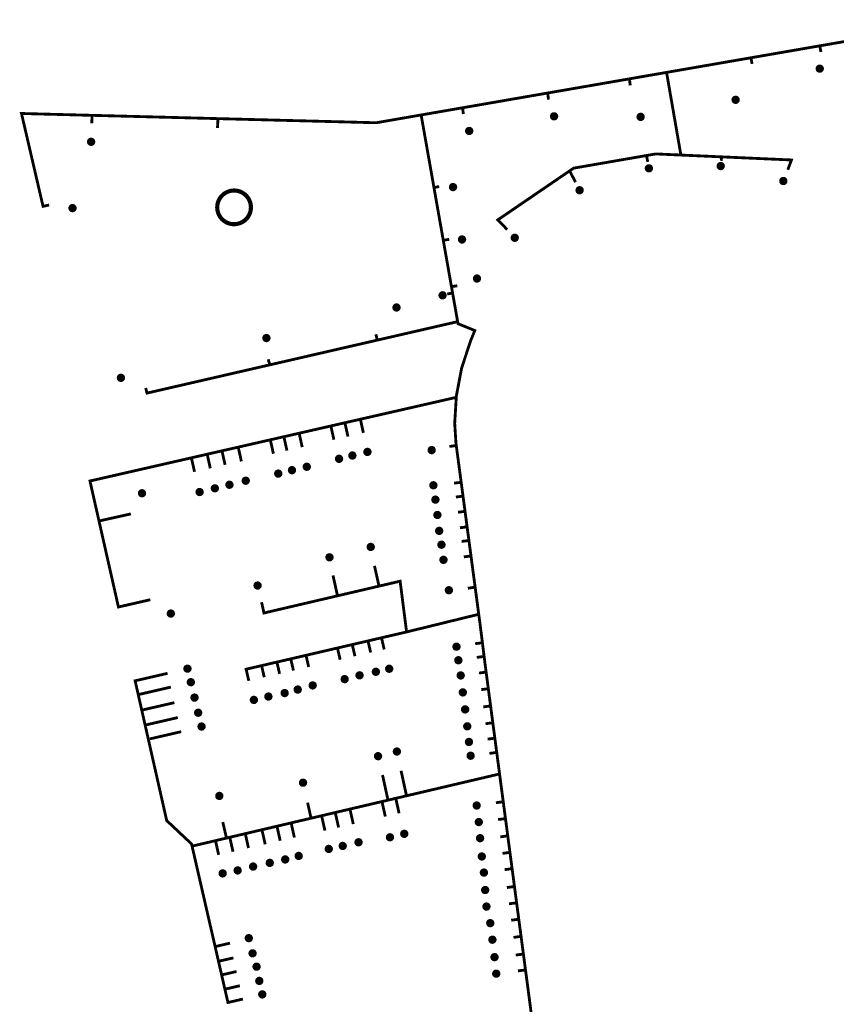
# Model space of a CAD drawing. Header units: millimetres. Extents: x -286481 to 562433, y -175224 to 418572.
# Tile 2 of 5: x -286481 to 1772, y 70908 to 418572. Entities that reach past the tile are written whole.
import ezdxf

# ---------------------------------------------------------------- set-up
doc = ezdxf.new("R2010")
doc.units = ezdxf.units.MM
doc.header["$LTSCALE"] = 0.2
doc.layers.add('TGA_H_KOM_Solid_Einfamilienhaus', color=7, linetype='Continuous', lineweight=100, true_color=0xff3d6e)
doc.layers.add('TGA_H_KOM_Solid_Gewerbe', color=7, linetype='Continuous', lineweight=100, true_color=0x9e3dff)
for name, color, linetype, lineweight in [('TGA_H_KOM_Solid_MFH', 100, 'Continuous', 100), ('TGA_H_KOM_Solid_MFH+Gewerbe', 130, 'Continuous', 100), ('TGA_H_KOM_Solid_Nahversorger', 30, 'Continuous', 100), ('TGA_H_LTG_Nahwärmenetz_Strang West', 102, 'Continuous', 100)]:
    doc.layers.add(name, color=color, linetype=linetype, lineweight=lineweight)

msp = doc.modelspace()

# ---------------------------------------------------------------- linework, layer by layer
at = {"layer": 'TGA_H_KOM_Solid_Einfamilienhaus', "const_width": 1465}
for points in [[(-174489, 263524, 1), (-173024, 263524, 1)], [(-169783, 264685, 1), (-168318, 264685, 1)], [(-164468, 265958, 1), (-163003, 265958, 1)], [(-191105, 259508, 1), (-189640, 259508, 1)], [(-185874, 260719, 1), (-184409, 260719, 1)], [(-195951, 258298, 1), (-194486, 258298, 1)], [(-218330, 253107, 1), (-216866, 253107, 1)], [(-213182, 254365, 1), (-211717, 254365, 1)], [(-207431, 255788, 1), (-205966, 255788, 1)], [(-141183, 254174, 1), (-139719, 254174, 1)], [(-223698, 251793, 1), (-222233, 251793, 1)], [(-140472, 249106, 1), (-139007, 249106, 1)], [(-139760, 243682, 1), (-138295, 243682, 1)], [(-139137, 238081, 1), (-137672, 238081, 1)], [(-163301, 232410, 1), (-161836, 232410, 1)], [(-138336, 233191, 1), (-136871, 233191, 1)], [(-177864, 228743, 1), (-176400, 228743, 1)], [(-137624, 227856, 1), (-136159, 227856, 1)], [(-133036, 197179, 1), (-131572, 197179, 1)], [(-132364, 192400, 1), (-130899, 192400, 1)], [(-227990, 189425, 1), (-226526, 189425, 1)], [(-167252, 187077, 1), (-165787, 187077, 1)], [(-161483, 188321, 1), (-160018, 188321, 1)], [(-156788, 189394, 1), (-155323, 189394, 1)], [(-131542, 187022, 1), (-130077, 187022, 1)], [(-226793, 184637, 1), (-225328, 184637, 1)], [(-183788, 183506, 1), (-182323, 183506, 1)], [(-172512, 185721, 1), (-171048, 185721, 1)], [(-199428, 179571, 1), (-197963, 179571, 1)], [(-193690, 180808, 1), (-192225, 180808, 1)], [(-189076, 182044, 1), (-187611, 182044, 1)], [(-130794, 181047, 1), (-129329, 181047, 1)], [(-225503, 179205, 1), (-224038, 179205, 1)], [(-204548, 178390, 1), (-203083, 178390, 1)], [(-224213, 173866, 1), (-222748, 173866, 1)], [(-129974, 175040, 1), (-128509, 175040, 1)], [(-223015, 168986, 1), (-221550, 168986, 1)], [(-129226, 169065, 1), (-127762, 169065, 1)], [(-128628, 163539, 1), (-127164, 163539, 1)], [(-160723, 158519, 1), (-159259, 158519, 1)], [(-154069, 160158, 1), (-152604, 160158, 1)], [(-128030, 158684, 1), (-126566, 158684, 1)], [(-125905, 141112, 1), (-124440, 141112, 1)], [(-125154, 135263, 1), (-123690, 135263, 1)], [(-151460, 131113, 1), (-149995, 131113, 1)], [(-167609, 128121, 1), (-166144, 128121, 1)], [(-156510, 129881, 1), (-155045, 129881, 1)], [(-124704, 129564, 1), (-123239, 129564, 1)], [(-178121, 125774, 1), (-176656, 125774, 1)], [(-173188, 126830, 1), (-171723, 126830, 1)], [(-198948, 120835, 1), (-197483, 120835, 1)], [(-193486, 122067, 1), (-192022, 122067, 1)], [(-188730, 123299, 1), (-187265, 123299, 1)], [(-124104, 123115, 1), (-122639, 123115, 1)], [(-215567, 117138, 1), (-214102, 117138, 1)], [(-210282, 118194, 1), (-208817, 118194, 1)], [(-204820, 119544, 1), (-203355, 119544, 1)], [(-123353, 117416, 1), (-121889, 117416, 1)], [(-122903, 111267, 1), (-121438, 111267, 1)], [(-122453, 105419, 1), (-120988, 105419, 1)], [(-121102, 99570, 1), (-119637, 99570, 1)], [(-206347, 94278, 1), (-204882, 94278, 1)], [(-120352, 93721, 1), (-118887, 93721, 1)], [(-205007, 88909, 1), (-203543, 88909, 1)], [(-119601, 87572, 1), (-118136, 87572, 1)], [(-203588, 84200, 1), (-202123, 84200, 1)], [(-202636, 79161, 1), (-201171, 79161, 1)], [(-119001, 81723, 1), (-117536, 81723, 1)], [(-201590, 74408, 1), (-200125, 74408, 1)]]:
    msp.add_lwpolyline(points, format="xyb", close=True, dxfattribs=at)
at = {"layer": 'TGA_H_KOM_Solid_Gewerbe', "const_width": 1465}
for points in [[(-4805, 401282, 1), (-3340, 401282, 1)], [(-98590, 384452, 1), (-97125, 384452, 1)], [(-128551, 379281, 1), (-127086, 379281, 1)], [(-137944, 321255, 1), (-136479, 321255, 1)], [(-154201, 316957, 1), (-152736, 316957, 1)]]:
    msp.add_lwpolyline(points, format="xyb", close=True, dxfattribs=at)
at = {"layer": 'TGA_H_KOM_Solid_MFH', "const_width": 1465}
for points in [[(-262012, 375466, 1), (-260547, 375466, 1)], [(-65114, 366081, 1), (-63649, 366081, 1)], [(-39765, 366894, 1), (-38300, 366894, 1)], [(-17651, 361608, 1), (-16186, 361608, 1)], [(-89568, 358358, 1), (-88103, 358358, 1)], [(-268568, 352044, 1), (-267103, 352044, 1)], [(-112477, 341562, 1), (-111012, 341562, 1)], [(-125792, 327181, 1), (-124327, 327181, 1)], [(-200130, 306157, 1), (-198665, 306157, 1)], [(-251479, 292120, 1), (-250014, 292120, 1)], [(-141796, 266591, 1), (-140332, 266591, 1)], [(-244033, 251364, 1), (-242568, 251364, 1)], [(-203237, 218780, 1), (-201772, 218780, 1)], [(-135709, 217107, 1), (-134244, 217107, 1)], [(-233877, 208881, 1), (-232412, 208881, 1)], [(-187200, 149165, 1), (-185735, 149165, 1)], [(-216751, 144489, 1), (-215286, 144489, 1)]]:
    msp.add_lwpolyline(points, format="xyb", close=True, dxfattribs=at)
at = {"layer": 'TGA_H_KOM_Solid_MFH+Gewerbe', "const_width": 1465}
for points in [[(-34496, 390277, 1), (-33031, 390277, 1)], [(-68030, 384260, 1), (-66565, 384260, 1)], [(-134245, 359467, 1), (-132780, 359467, 1)], [(-131074, 340969, 1), (-129609, 340969, 1)]]:
    msp.add_lwpolyline(points, format="xyb", close=True, dxfattribs=at)
at = {"layer": 'TGA_H_KOM_Solid_Nahversorger', "const_width": 11898}
msp.add_lwpolyline([(-211542, 352306, 1), (-210077, 352306, 1)], format="xyb", close=True, dxfattribs=at)
at = {"layer": 'TGA_H_LTG_Nahwärmenetz_Strang West', "const_width": 1000}
for points in [[(67433, 324408), (45829, 417998), (-160629, 382182), (-285848, 385451), (-278242, 352680), (-276073, 353128)], [(-3650, 407174), (-4061, 409343)], [(-27952, 402958), (-28362, 405128)], [(-71190, 397183), (-70965, 395378)], [(-100051, 392176), (-99826, 390371)], [(-130089, 387002), (-129868, 385248)], [(-260904, 384799), (-261057, 381994)], [(-216670, 380360), (-216477, 383571)], [(-144777, 384932), (-131762, 311218), (-125838, 308825), (-127261, 305310), (-130476, 295607), (-132339, 285757), (-132930, 276043), (-132495, 269115), (-123959, 205016), (-122194, 190911), (-115376, 139257), (-101195, 32082)], [(-140278, 359305), (-138391, 359659)], [(-136999, 340647), (-134863, 341012)], [(-134158, 324267), (-132021, 324632)], [(-133738, 322054), (-135572, 321705)], [(-242016, 288542), (-241538, 286725), (-131892, 311957)], [(-160772, 307489), (-160337, 305837)], [(-198734, 298661), (-198299, 297009)], [(-240378, 213773), (-251627, 211196), (-261680, 255689), (-132523, 285193)], [(-175577, 270276), (-176619, 274992)], [(-170612, 271379), (-171654, 276095)], [(-165157, 272665), (-166199, 277381)], [(-192146, 266414), (-193188, 271130)], [(-186753, 267639), (-187794, 272355)], [(-208226, 262611), (-209268, 267327)], [(-196927, 265312), (-197969, 270027)], [(-134813, 267881), (-132395, 268208)], [(-219198, 260161), (-220240, 264877)], [(-213988, 261386), (-215030, 266102)], [(-224776, 258936), (-225818, 263652)], [(-133133, 254897), (-130715, 255224)], [(-132505, 250019), (-130087, 250347)], [(-247227, 244071), (-258534, 241561)], [(-131762, 244645), (-129344, 244972)], [(-131078, 239160), (-128660, 239487)], [(-130478, 234339), (-128060, 234667)], [(-129707, 228881), (-127289, 229208)], [(-159648, 218523), (-161244, 225742)], [(-174291, 215128), (-175886, 222347)], [(-124230, 208678), (-149911, 202385), (-152194, 220309), (-200264, 209078), (-201109, 212904)], [(-128289, 217830), (-125871, 218158)], [(-149911, 202385), (-206551, 189226), (-205614, 185131)], [(-162594, 195109), (-163468, 198930)], [(-157817, 196204), (-158691, 200026)], [(-125711, 198231), (-123293, 198559)], [(-173367, 192599), (-174241, 196420)], [(-168144, 193825), (-169018, 197646)], [(-194743, 187619), (-195617, 191440)], [(-189858, 188768), (-190732, 192589)], [(-184478, 190015), (-185352, 193836)], [(-125124, 193393), (-122706, 193720)], [(-234275, 187778), (-245739, 185134), (-234590, 135791), (-225812, 127516), (-212973, 71548), (-207680, 72768)], [(-200155, 186375), (-201029, 190196)], [(-124334, 187868), (-121916, 188196)], [(-233112, 182915), (-244168, 180365)], [(-123562, 182013), (-121144, 182340)], [(-231887, 177429), (-242943, 174879)], [(-122827, 175919), (-120409, 176247)], [(-230662, 172158), (-241718, 169609)], [(-122055, 169973), (-119637, 170301)], [(-229469, 167174), (-240525, 164624)], [(-121303, 164541), (-118885, 164868)], [(-120679, 159493), (-118261, 159821)], [(-150003, 144817), (-151862, 153377)], [(-225636, 126752), (-116966, 152277)], [(-156548, 143320), (-158407, 151880)], [(-183704, 136932), (-184856, 142111)], [(-157421, 137207), (-158573, 142386)], [(-152559, 138344), (-153711, 143523)], [(-118383, 142079), (-115965, 142407)], [(-168735, 134561), (-169887, 139739)], [(-213578, 130003), (-214795, 135261)], [(-178742, 132255), (-179894, 137434)], [(-173915, 133358), (-175066, 138537)], [(-117607, 136138), (-115188, 136466)], [(-199826, 127391), (-200978, 132570)], [(-194533, 128660), (-195685, 133838)], [(-189520, 129798), (-190672, 134977)], [(-216250, 123679), (-217402, 128858)], [(-211192, 124789), (-212344, 129968)], [(-205718, 126090), (-206870, 131269)], [(-116830, 130033), (-114412, 130360)], [(-116053, 124199), (-113635, 124527)], [(-115297, 118451), (-112879, 118778)], [(-114520, 112133), (-112102, 112461)], [(-113764, 106386), (-111346, 106713)], [(-112987, 100591), (-110569, 100918)], [(-112189, 94528), (-109771, 94856)], [(-212259, 92499), (-217787, 91224)], [(-211061, 87303), (-216589, 86028)], [(-111371, 88284), (-108953, 88611)], [(-110614, 82694), (-108196, 83021)], [(-209946, 82496), (-215474, 81221)], [(-208767, 77466), (-214295, 76191)]]:
    msp.add_lwpolyline(points, dxfattribs=at)
at = {"layer": 'TGA_H_LTG_Nahwärmenetz_Strang West', "const_width": 1000, "elevation": 8700}
for points in [[(-53046, 370569), (-58145, 399961)], [(-15352, 365580), (-14056, 369039), (-61986, 371174), (-90962, 366147), (-117728, 347872), (-114365, 344426)], [(-64776, 368351), (-65218, 370613)], [(-38848, 368736), (-38698, 370136)], [(-90289, 361194), (-92345, 365203)]]:
    msp.add_lwpolyline(points, dxfattribs=at)

doc.saveas('drawing.dxf')
